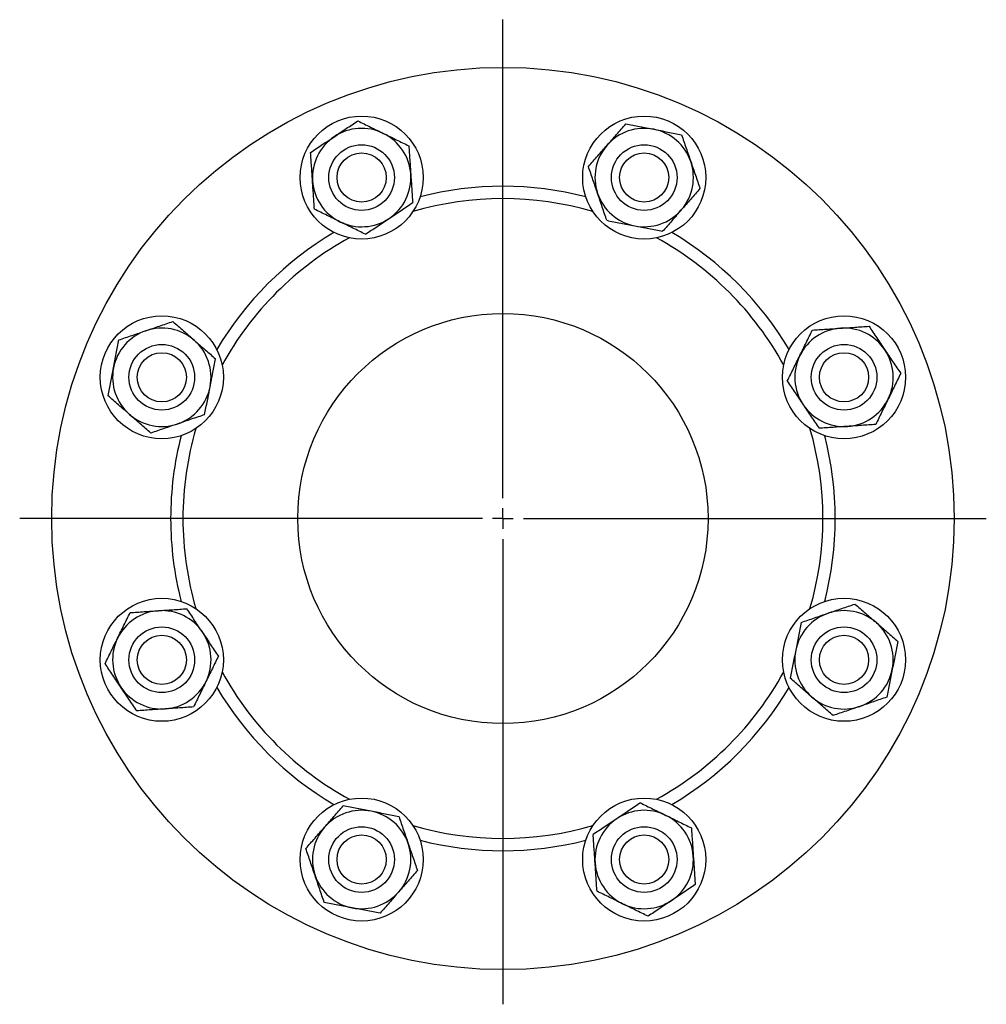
# Model space of a CAD drawing. Header units: millimetres. Extents: x 31 to 689, y 65 to 721.
# Tile 3 of 5: x 31 to 267, y 481 to 721. Entities that reach past the tile are written whole.
import ezdxf

# ---------------------------------------------------------------- set-up
doc = ezdxf.new("R2010")
doc.units = ezdxf.units.MM
doc.layers.add('FORMAT', color=7, linetype='Continuous')

# ---------------------------------------------------------------- blocks, each defined once
blk = doc.blocks.new('SW_CENTERMARKSYMBOL_0')
at = {"layer": 'FORMAT', "color": 0}
for p, q in [((0, 5), (0, 121.64)), ((0, 0), (0, 2.5)), ((-5, 0), (-117.79, 0)), ((0, 0), (-2.5, 0)), ((0, 0), (0, -2.5)), ((0, 0), (2.5, 0)), ((5, 0), (117.83, 0)), ((0, -5), (0, -118.45))]:
    blk.add_line(p, q, dxfattribs=at)

msp = doc.modelspace()

# ---------------------------------------------------------------- linework, layer by layer
at = {"color": 7, "linetype": 'Continuous', "lineweight": 25}
for centre, radius in [((149.02, 599.54), 110), ((114.58, 682.68), 15), ((183.46, 682.68), 15), ((114.58, 682.68), 8), ((183.46, 682.68), 8), ((114.58, 682.68), 6), ((183.46, 682.68), 6), ((65.87, 633.98), 15), ((149.02, 599.54), 50), ((232.17, 633.98), 15), ((65.87, 633.98), 8), ((232.17, 633.98), 8), ((65.87, 633.98), 6), ((232.17, 633.98), 6), ((65.87, 565.09), 15), ((232.17, 565.09), 15), ((65.87, 565.09), 8), ((232.17, 565.09), 8), ((65.87, 565.09), 6), ((232.17, 565.09), 6), ((114.58, 516.39), 15), ((183.46, 516.39), 15), ((114.58, 516.39), 8), ((183.46, 516.39), 8), ((114.58, 516.39), 6), ((183.46, 516.39), 6)]:
    msp.add_circle(centre, radius, dxfattribs=at)
for centre, radius, start, end in [((114.58, 682.68), 12, 63.8815, 123.8815), ((183.46, 682.68), 12, 78.8815, 138.8815), ((183.46, 682.68), 12, 18.8815, 78.8815), ((114.58, 682.68), 12, 123.8815, 183.8815), ((114.58, 682.68), 12, 3.8815, 63.8815), ((183.46, 682.68), 12, 138.8815, 198.8815), ((183.46, 682.68), 12, 318.8815, 18.8815), ((114.58, 682.68), 12, 183.8815, 243.8815), ((114.58, 682.68), 12, 303.8815, 3.8815), ((149.02, 599.54), 81, 75.5593, 104.4407), ((149.02, 599.54), 78, 73.6575, 106.3425), ((183.46, 682.68), 12, 198.8815, 258.8815), ((183.46, 682.68), 12, 258.8815, 318.8815), ((114.58, 682.68), 12, 243.8815, 303.8815), ((149.02, 599.54), 81, 120.5593, 149.4407), ((149.02, 599.54), 78, 118.6575, 151.3425), ((149.02, 599.54), 78, 28.6575, 61.3425), ((149.02, 599.54), 81, 30.5593, 59.4407), ((65.87, 633.98), 12, 48.8815, 108.8815), ((232.17, 633.98), 12, 93.8815, 153.8815), ((232.17, 633.98), 12, 33.8815, 93.8815), ((65.87, 633.98), 12, 108.8815, 168.8815), ((65.87, 633.98), 12, 348.8815, 48.8815), ((232.17, 633.98), 12, 153.8815, 213.8815), ((232.17, 633.98), 12, 333.8815, 33.8815), ((65.87, 633.98), 12, 168.8815, 228.8815), ((65.87, 633.98), 12, 288.8815, 348.8815), ((232.17, 633.98), 12, 213.8815, 273.8815), ((232.17, 633.98), 12, 273.8815, 333.8815), ((65.87, 633.98), 12, 228.8815, 288.8815), ((149.02, 599.54), 81, 165.5593, 180), ((149.02, 599.54), 78, 163.6575, 180), ((149.02, 599.54), 78, 343.6575, 16.3425), ((149.02, 599.54), 81, 345.5593, 14.4407), ((149.02, 599.54), 81, 180, 194.4407), ((149.02, 599.54), 78, 180, 196.3425), ((65.87, 565.09), 12, 93.8815, 153.8815), ((65.87, 565.09), 12, 33.8815, 93.8815), ((232.17, 565.09), 12, 108.8815, 168.8815), ((232.17, 565.09), 12, 48.8815, 108.8815), ((232.17, 565.09), 12, 348.8815, 48.8815), ((65.87, 565.09), 12, 333.8815, 33.8815), ((65.87, 565.09), 12, 153.8815, 213.8815), ((232.17, 565.09), 12, 168.8815, 228.8815), ((149.02, 599.54), 78, 208.6575, 241.3425), ((149.02, 599.54), 78, 298.6575, 331.3425), ((232.17, 565.09), 12, 288.8815, 348.8815), ((65.87, 565.09), 12, 273.8815, 333.8815), ((65.87, 565.09), 12, 213.8815, 273.8815), ((149.02, 599.54), 81, 210.5593, 239.4407), ((149.02, 599.54), 81, 300.5593, 329.4407), ((232.17, 565.09), 12, 228.8815, 288.8815), ((114.58, 516.39), 12, 78.8815, 138.8815), ((183.46, 516.39), 12, 63.8815, 123.8815), ((114.58, 516.39), 12, 18.8815, 78.8815), ((183.46, 516.39), 12, 123.8815, 183.8815), ((183.46, 516.39), 12, 3.8815, 63.8815), ((114.58, 516.39), 12, 138.8815, 198.8815), ((149.02, 599.54), 78, 253.6575, 286.3425), ((149.02, 599.54), 81, 255.5593, 284.4407), ((114.58, 516.39), 12, 318.8815, 18.8815), ((183.46, 516.39), 12, 303.8815, 3.8815), ((183.46, 516.39), 12, 183.8815, 243.8815), ((114.58, 516.39), 12, 198.8815, 258.8815), ((114.58, 516.39), 12, 258.8815, 318.8815), ((183.46, 516.39), 12, 243.8815, 303.8815)]:
    msp.add_arc(centre, radius, start, end, dxfattribs=at)
for points, knots in [([(107.89, 692.65), (108.37, 692.97), (108.86, 693.3), (109.84, 693.96), (110.33, 694.28), (111.77, 695.25), (112.71, 695.88), (113.64, 696.51)], [0, 0, 0, 0, 0.25, 0.25, 0.5, 0.5, 1, 1, 1, 1]), ([(113.64, 696.51), (114.66, 696.01), (115.68, 695.51), (117.75, 694.49), (118.8, 693.98), (119.86, 693.46)], [0, 0, 0, 0, 0.5, 0.5, 1, 1, 1, 1]), ([(174.42, 690.58), (174.81, 691.02), (175.19, 691.46), (175.96, 692.34), (176.34, 692.78), (177.48, 694.09), (178.23, 694.94), (178.98, 695.8)], [0, 0, 0, 0, 0.25, 0.25, 0.5, 0.5, 1, 1, 1, 1]), ([(178.98, 695.8), (180.08, 695.58), (181.21, 695.36), (183.48, 694.91), (184.62, 694.69), (185.77, 694.46)], [0, 0, 0, 0, 0.5, 0.5, 1, 1, 1, 1]), ([(185.77, 694.46), (186.35, 694.35), (186.92, 694.23), (188.08, 694.01), (188.66, 693.89), (190.36, 693.56), (191.47, 693.34), (192.57, 693.12)], [0, 0, 0, 0, 0.25, 0.25, 0.5, 0.5, 1, 1, 1, 1]), ([(102.14, 688.78), (103.07, 689.41), (104.03, 690.06), (105.95, 691.35), (106.91, 691.99), (107.89, 692.65)], [0, 0, 0, 0, 0.5, 0.5, 1, 1, 1, 1]), ([(119.86, 693.46), (120.39, 693.2), (120.92, 692.94), (121.97, 692.43), (122.49, 692.17), (124.04, 691.41), (125.06, 690.91), (126.08, 690.41)], [0, 0, 0, 0, 0.25, 0.25, 0.5, 0.5, 1, 1, 1, 1]), ([(192.57, 693.12), (192.94, 692.05), (193.31, 690.97), (194.05, 688.79), (194.43, 687.68), (194.81, 686.57)], [0, 0, 0, 0, 0.5, 0.5, 1, 1, 1, 1]), ([(126.08, 690.41), (126.16, 689.28), (126.23, 688.14), (126.39, 685.84), (126.47, 684.67), (126.55, 683.5)], [0, 0, 0, 0, 0.5, 0.5, 1, 1, 1, 1]), ([(169.86, 685.36), (170.61, 686.21), (171.36, 687.07), (172.88, 688.81), (173.64, 689.69), (174.42, 690.58)], [0, 0, 0, 0, 0.5, 0.5, 1, 1, 1, 1]), ([(102.6, 681.87), (102.56, 682.46), (102.52, 683.05), (102.45, 684.21), (102.41, 684.79), (102.29, 686.52), (102.21, 687.66), (102.14, 688.78)], [0, 0, 0, 0, 0.25, 0.25, 0.5, 0.5, 1, 1, 1, 1]), ([(172.11, 678.8), (171.91, 679.36), (171.72, 679.92), (171.35, 681.02), (171.16, 681.57), (170.6, 683.21), (170.23, 684.29), (169.86, 685.36)], [0, 0, 0, 0, 0.25, 0.25, 0.5, 0.5, 1, 1, 1, 1]), ([(194.81, 686.57), (195, 686.01), (195.2, 685.45), (195.57, 684.35), (195.76, 683.8), (196.32, 682.16), (196.69, 681.08), (197.06, 680.01)], [0, 0, 0, 0, 0.25, 0.25, 0.5, 0.5, 1, 1, 1, 1]), ([(103.07, 674.96), (103, 676.09), (102.92, 677.23), (102.76, 679.53), (102.68, 680.69), (102.6, 681.87)], [0, 0, 0, 0, 0.5, 0.5, 1, 1, 1, 1]), ([(126.55, 683.5), (126.59, 682.91), (126.63, 682.32), (126.71, 681.16), (126.75, 680.58), (126.86, 678.85), (126.94, 677.71), (127.02, 676.58)], [0, 0, 0, 0, 0.25, 0.25, 0.5, 0.5, 1, 1, 1, 1]), ([(197.06, 680.01), (196.31, 679.16), (195.56, 678.3), (194.04, 676.56), (193.28, 675.68), (192.5, 674.79)], [0, 0, 0, 0, 0.5, 0.5, 1, 1, 1, 1]), ([(174.35, 672.25), (173.98, 673.32), (173.61, 674.4), (172.86, 676.58), (172.49, 677.68), (172.11, 678.8)], [0, 0, 0, 0, 0.5, 0.5, 1, 1, 1, 1]), ([(109.29, 671.91), (108.77, 672.17), (108.24, 672.43), (107.19, 672.94), (106.67, 673.2), (105.11, 673.96), (104.09, 674.46), (103.07, 674.96)], [0, 0, 0, 0, 0.25, 0.25, 0.5, 0.5, 1, 1, 1, 1]), ([(121.27, 672.72), (121.75, 673.05), (122.24, 673.38), (123.22, 674.03), (123.7, 674.36), (125.15, 675.33), (126.09, 675.96), (127.02, 676.58)], [0, 0, 0, 0, 0.25, 0.25, 0.5, 0.5, 1, 1, 1, 1]), ([(192.5, 674.79), (192.11, 674.35), (191.72, 673.91), (190.96, 673.03), (190.57, 672.59), (189.44, 671.28), (188.69, 670.43), (187.94, 669.57)], [0, 0, 0, 0, 0.25, 0.25, 0.5, 0.5, 1, 1, 1, 1]), ([(115.51, 668.86), (116.45, 669.49), (117.41, 670.13), (119.33, 671.42), (120.29, 672.07), (121.27, 672.72)], [0, 0, 0, 0, 0.5, 0.5, 1, 1, 1, 1]), ([(174.35, 672.25), (175.45, 672.03), (176.59, 671.81), (178.86, 671.36), (180, 671.14), (181.15, 670.91)], [0, 0, 0, 0, 0.5, 0.5, 1, 1, 1, 1]), ([(115.51, 668.86), (114.5, 669.36), (113.47, 669.86), (111.4, 670.88), (110.35, 671.39), (109.29, 671.91)], [0, 0, 0, 0, 0.5, 0.5, 1, 1, 1, 1]), ([(181.15, 670.91), (181.72, 670.8), (182.3, 670.68), (183.45, 670.46), (184.03, 670.34), (185.73, 670.01), (186.84, 669.79), (187.94, 669.57)], [0, 0, 0, 0, 0.25, 0.25, 0.5, 0.5, 1, 1, 1, 1]), ([(61.99, 645.33), (62.54, 645.52), (63.1, 645.71), (64.21, 646.09), (64.76, 646.28), (66.39, 646.84), (67.47, 647.21), (68.54, 647.57)], [0, 0, 0, 0, 0.25, 0.25, 0.5, 0.5, 1, 1, 1, 1]), ([(68.54, 647.57), (69.39, 646.83), (70.25, 646.08), (71.99, 644.56), (72.87, 643.79), (73.76, 643.02)], [0, 0, 0, 0, 0.5, 0.5, 1, 1, 1, 1]), ([(224.44, 645.48), (225.57, 645.56), (226.71, 645.63), (229.01, 645.79), (230.18, 645.87), (231.35, 645.95)], [0, 0, 0, 0, 0.5, 0.5, 1, 1, 1, 1]), ([(231.35, 645.95), (231.94, 645.99), (232.53, 646.03), (233.7, 646.11), (234.28, 646.15), (236, 646.26), (237.14, 646.34), (238.27, 646.42)], [0, 0, 0, 0, 0.25, 0.25, 0.5, 0.5, 1, 1, 1, 1]), ([(238.27, 646.42), (238.9, 645.48), (239.54, 644.52), (240.83, 642.6), (241.48, 641.64), (242.13, 640.67)], [0, 0, 0, 0, 0.5, 0.5, 1, 1, 1, 1]), ([(55.43, 643.09), (56.5, 643.46), (57.58, 643.83), (59.77, 644.57), (60.87, 644.95), (61.99, 645.33)], [0, 0, 0, 0, 0.5, 0.5, 1, 1, 1, 1]), ([(221.39, 639.26), (221.65, 639.79), (221.91, 640.32), (222.43, 641.37), (222.68, 641.89), (223.44, 643.44), (223.94, 644.47), (224.44, 645.48)], [0, 0, 0, 0, 0.25, 0.25, 0.5, 0.5, 1, 1, 1, 1]), ([(54.09, 636.29), (54.21, 636.87), (54.32, 637.44), (54.55, 638.6), (54.66, 639.17), (55, 640.88), (55.21, 641.99), (55.43, 643.09)], [0, 0, 0, 0, 0.25, 0.25, 0.5, 0.5, 1, 1, 1, 1]), ([(73.76, 643.02), (74.2, 642.63), (74.65, 642.24), (75.53, 641.47), (75.97, 641.09), (77.27, 639.95), (78.13, 639.2), (78.98, 638.46)], [0, 0, 0, 0, 0.25, 0.25, 0.5, 0.5, 1, 1, 1, 1]), ([(218.34, 633.04), (218.84, 634.06), (219.34, 635.08), (220.36, 637.15), (220.87, 638.2), (221.39, 639.26)], [0, 0, 0, 0, 0.5, 0.5, 1, 1, 1, 1]), ([(242.13, 640.67), (242.46, 640.18), (242.78, 639.69), (243.44, 638.71), (243.77, 638.23), (244.73, 636.79), (245.37, 635.85), (245.99, 634.92)], [0, 0, 0, 0, 0.25, 0.25, 0.5, 0.5, 1, 1, 1, 1]), ([(52.76, 629.49), (52.98, 630.6), (53.2, 631.73), (53.64, 634), (53.87, 635.14), (54.09, 636.29)], [0, 0, 0, 0, 0.5, 0.5, 1, 1, 1, 1]), ([(77.64, 631.66), (77.76, 632.24), (77.87, 632.81), (78.1, 633.97), (78.21, 634.55), (78.54, 636.25), (78.76, 637.36), (78.98, 638.46)], [0, 0, 0, 0, 0.25, 0.25, 0.5, 0.5, 1, 1, 1, 1]), ([(245.99, 634.92), (245.49, 633.9), (244.99, 632.87), (243.97, 630.8), (243.46, 629.75), (242.94, 628.69)], [0, 0, 0, 0, 0.5, 0.5, 1, 1, 1, 1]), ([(76.31, 624.86), (76.52, 625.97), (76.75, 627.1), (77.19, 629.37), (77.42, 630.51), (77.64, 631.66)], [0, 0, 0, 0, 0.5, 0.5, 1, 1, 1, 1]), ([(218.34, 633.04), (218.97, 632.1), (219.61, 631.15), (220.9, 629.22), (221.55, 628.26), (222.2, 627.29)], [0, 0, 0, 0, 0.5, 0.5, 1, 1, 1, 1]), ([(57.98, 624.94), (57.53, 625.32), (57.09, 625.71), (56.21, 626.48), (55.77, 626.86), (54.47, 628), (53.61, 628.75), (52.76, 629.49)], [0, 0, 0, 0, 0.25, 0.25, 0.5, 0.5, 1, 1, 1, 1]), ([(222.2, 627.29), (222.53, 626.8), (222.86, 626.31), (223.52, 625.33), (223.84, 624.85), (224.81, 623.41), (225.44, 622.47), (226.07, 621.54)], [0, 0, 0, 0, 0.25, 0.25, 0.5, 0.5, 1, 1, 1, 1]), ([(242.94, 628.69), (242.68, 628.17), (242.42, 627.64), (241.91, 626.59), (241.65, 626.07), (240.89, 624.51), (240.39, 623.49), (239.89, 622.47)], [0, 0, 0, 0, 0.25, 0.25, 0.5, 0.5, 1, 1, 1, 1]), ([(63.2, 620.38), (62.34, 621.13), (61.48, 621.88), (59.74, 623.39), (58.87, 624.16), (57.98, 624.94)], [0, 0, 0, 0, 0.5, 0.5, 1, 1, 1, 1]), ([(76.31, 624.86), (75.24, 624.5), (74.15, 624.13), (71.97, 623.38), (70.87, 623), (69.75, 622.62)], [0, 0, 0, 0, 0.5, 0.5, 1, 1, 1, 1]), ([(69.75, 622.62), (69.2, 622.43), (68.64, 622.24), (67.53, 621.86), (66.98, 621.68), (65.35, 621.12), (64.27, 620.75), (63.2, 620.38)], [0, 0, 0, 0, 0.25, 0.25, 0.5, 0.5, 1, 1, 1, 1]), ([(232.98, 622), (232.39, 621.96), (231.8, 621.92), (230.64, 621.85), (230.06, 621.81), (228.33, 621.69), (227.2, 621.61), (226.07, 621.54)], [0, 0, 0, 0, 0.25, 0.25, 0.5, 0.5, 1, 1, 1, 1]), ([(239.89, 622.47), (238.76, 622.4), (237.62, 622.32), (235.32, 622.16), (234.16, 622.08), (232.98, 622)], [0, 0, 0, 0, 0.5, 0.5, 1, 1, 1, 1]), ([(228.28, 576.45), (228.84, 576.64), (229.4, 576.83), (230.5, 577.21), (231.05, 577.4), (232.69, 577.96), (233.77, 578.32), (234.84, 578.69)], [0, 0, 0, 0, 0.25, 0.25, 0.5, 0.5, 1, 1, 1, 1]), ([(234.84, 578.69), (235.69, 577.95), (236.55, 577.19), (238.29, 575.68), (239.17, 574.91), (240.06, 574.13)], [0, 0, 0, 0, 0.5, 0.5, 1, 1, 1, 1]), ([(55.09, 570.38), (55.35, 570.9), (55.61, 571.44), (56.13, 572.48), (56.38, 573.01), (57.14, 574.56), (57.65, 575.58), (58.14, 576.6)], [0, 0, 0, 0, 0.25, 0.25, 0.5, 0.5, 1, 1, 1, 1]), ([(58.14, 576.6), (59.27, 576.67), (60.41, 576.75), (62.72, 576.91), (63.88, 576.99), (65.06, 577.07)], [0, 0, 0, 0, 0.5, 0.5, 1, 1, 1, 1]), ([(65.06, 577.07), (65.64, 577.11), (66.23, 577.15), (67.4, 577.23), (67.98, 577.26), (69.7, 577.38), (70.84, 577.46), (71.97, 577.54)], [0, 0, 0, 0, 0.25, 0.25, 0.5, 0.5, 1, 1, 1, 1]), ([(75.83, 571.78), (75.5, 572.27), (75.18, 572.76), (74.52, 573.74), (74.19, 574.22), (73.23, 575.66), (72.59, 576.61), (71.97, 577.54)], [0, 0, 0, 0, 0.25, 0.25, 0.5, 0.5, 1, 1, 1, 1]), ([(221.73, 574.21), (222.8, 574.57), (223.88, 574.94), (226.06, 575.69), (227.17, 576.07), (228.28, 576.45)], [0, 0, 0, 0, 0.5, 0.5, 1, 1, 1, 1]), ([(221.73, 574.21), (221.51, 573.1), (221.29, 571.97), (220.84, 569.7), (220.62, 568.56), (220.39, 567.41)], [0, 0, 0, 0, 0.5, 0.5, 1, 1, 1, 1]), ([(240.06, 574.13), (240.5, 573.75), (240.95, 573.36), (241.83, 572.59), (242.26, 572.21), (243.57, 571.07), (244.43, 570.32), (245.28, 569.58)], [0, 0, 0, 0, 0.25, 0.25, 0.5, 0.5, 1, 1, 1, 1]), ([(79.69, 566.03), (79.07, 566.97), (78.42, 567.93), (77.13, 569.85), (76.48, 570.81), (75.83, 571.78)], [0, 0, 0, 0, 0.5, 0.5, 1, 1, 1, 1]), ([(52.04, 564.16), (52.54, 565.17), (53.05, 566.2), (54.06, 568.27), (54.57, 569.32), (55.09, 570.38)], [0, 0, 0, 0, 0.5, 0.5, 1, 1, 1, 1]), ([(245.28, 569.58), (245.06, 568.47), (244.84, 567.34), (244.39, 565.07), (244.17, 563.93), (243.94, 562.78)], [0, 0, 0, 0, 0.5, 0.5, 1, 1, 1, 1]), ([(220.39, 567.41), (220.28, 566.83), (220.17, 566.26), (219.94, 565.1), (219.83, 564.53), (219.49, 562.82), (219.27, 561.71), (219.06, 560.61)], [0, 0, 0, 0, 0.25, 0.25, 0.5, 0.5, 1, 1, 1, 1]), ([(79.69, 566.03), (79.19, 565.01), (78.69, 563.99), (77.68, 561.92), (77.16, 560.87), (76.64, 559.81)], [0, 0, 0, 0, 0.5, 0.5, 1, 1, 1, 1]), ([(55.91, 558.4), (55.58, 558.89), (55.25, 559.38), (54.6, 560.36), (54.27, 560.84), (53.3, 562.28), (52.67, 563.23), (52.04, 564.16)], [0, 0, 0, 0, 0.25, 0.25, 0.5, 0.5, 1, 1, 1, 1]), ([(243.94, 562.78), (243.83, 562.21), (243.72, 561.63), (243.49, 560.47), (243.38, 559.9), (243.04, 558.19), (242.82, 557.08), (242.61, 555.98)], [0, 0, 0, 0, 0.25, 0.25, 0.5, 0.5, 1, 1, 1, 1]), ([(76.64, 559.81), (76.38, 559.28), (76.12, 558.75), (75.61, 557.7), (75.35, 557.18), (74.59, 555.63), (74.09, 554.61), (73.59, 553.59)], [0, 0, 0, 0, 0.25, 0.25, 0.5, 0.5, 1, 1, 1, 1]), ([(224.28, 556.05), (223.83, 556.44), (223.39, 556.83), (222.51, 557.6), (222.07, 557.98), (220.77, 559.12), (219.91, 559.87), (219.06, 560.61)], [0, 0, 0, 0, 0.25, 0.25, 0.5, 0.5, 1, 1, 1, 1]), ([(59.77, 552.65), (59.14, 553.59), (58.5, 554.55), (57.21, 556.47), (56.56, 557.43), (55.91, 558.4)], [0, 0, 0, 0, 0.5, 0.5, 1, 1, 1, 1]), ([(229.5, 551.5), (228.64, 552.24), (227.78, 552.99), (226.04, 554.51), (225.16, 555.28), (224.28, 556.05)], [0, 0, 0, 0, 0.5, 0.5, 1, 1, 1, 1]), ([(242.61, 555.98), (241.53, 555.62), (240.45, 555.25), (238.27, 554.5), (237.17, 554.12), (236.05, 553.74)], [0, 0, 0, 0, 0.5, 0.5, 1, 1, 1, 1]), ([(66.68, 553.12), (66.09, 553.08), (65.51, 553.04), (64.34, 552.96), (63.76, 552.92), (62.03, 552.81), (60.9, 552.73), (59.77, 552.65)], [0, 0, 0, 0, 0.25, 0.25, 0.5, 0.5, 1, 1, 1, 1]), ([(73.59, 553.59), (72.46, 553.51), (71.32, 553.44), (69.02, 553.28), (67.86, 553.2), (66.68, 553.12)], [0, 0, 0, 0, 0.5, 0.5, 1, 1, 1, 1]), ([(236.05, 553.74), (235.49, 553.55), (234.94, 553.36), (233.83, 552.98), (233.28, 552.79), (231.64, 552.23), (230.56, 551.86), (229.5, 551.5)], [0, 0, 0, 0, 0.25, 0.25, 0.5, 0.5, 1, 1, 1, 1]), ([(105.54, 524.28), (105.92, 524.72), (106.31, 525.17), (107.08, 526.05), (107.46, 526.48), (108.6, 527.79), (109.35, 528.65), (110.09, 529.5)], [0, 0, 0, 0, 0.25, 0.25, 0.5, 0.5, 1, 1, 1, 1]), ([(116.89, 528.16), (116.32, 528.27), (115.74, 528.39), (114.58, 528.61), (114.01, 528.73), (112.31, 529.06), (111.19, 529.28), (110.09, 529.5)], [0, 0, 0, 0, 0.25, 0.25, 0.5, 0.5, 1, 1, 1, 1]), ([(182.52, 530.21), (181.59, 529.58), (180.63, 528.94), (178.71, 527.65), (177.74, 527), (176.77, 526.35)], [0, 0, 0, 0, 0.5, 0.5, 1, 1, 1, 1]), ([(182.52, 530.21), (183.54, 529.71), (184.56, 529.21), (186.64, 528.19), (187.68, 527.68), (188.74, 527.16)], [0, 0, 0, 0, 0.5, 0.5, 1, 1, 1, 1]), ([(123.69, 526.83), (122.58, 527.04), (121.45, 527.26), (119.18, 527.71), (118.04, 527.94), (116.89, 528.16)], [0, 0, 0, 0, 0.5, 0.5, 1, 1, 1, 1]), ([(123.69, 526.83), (124.06, 525.75), (124.42, 524.67), (125.17, 522.49), (125.55, 521.39), (125.93, 520.27)], [0, 0, 0, 0, 0.5, 0.5, 1, 1, 1, 1]), ([(176.77, 526.35), (176.28, 526.02), (175.8, 525.69), (174.82, 525.04), (174.33, 524.71), (172.89, 523.74), (171.95, 523.11), (171.02, 522.49)], [0, 0, 0, 0, 0.25, 0.25, 0.5, 0.5, 1, 1, 1, 1]), ([(188.74, 527.16), (189.27, 526.9), (189.8, 526.64), (190.85, 526.13), (191.37, 525.87), (192.92, 525.11), (193.95, 524.61), (194.96, 524.11)], [0, 0, 0, 0, 0.25, 0.25, 0.5, 0.5, 1, 1, 1, 1]), ([(100.98, 519.06), (101.73, 519.91), (102.48, 520.77), (103.99, 522.51), (104.76, 523.39), (105.54, 524.28)], [0, 0, 0, 0, 0.5, 0.5, 1, 1, 1, 1]), ([(194.96, 524.11), (195.04, 522.98), (195.12, 521.84), (195.27, 519.54), (195.35, 518.38), (195.43, 517.2)], [0, 0, 0, 0, 0.5, 0.5, 1, 1, 1, 1]), ([(171.49, 515.57), (171.45, 516.16), (171.41, 516.75), (171.33, 517.92), (171.29, 518.49), (171.17, 520.22), (171.09, 521.36), (171.02, 522.49)], [0, 0, 0, 0, 0.25, 0.25, 0.5, 0.5, 1, 1, 1, 1]), ([(103.22, 512.5), (103.03, 513.06), (102.84, 513.62), (102.46, 514.72), (102.27, 515.27), (101.71, 516.91), (101.35, 517.99), (100.98, 519.06)], [0, 0, 0, 0, 0.25, 0.25, 0.5, 0.5, 1, 1, 1, 1]), ([(125.93, 520.27), (126.12, 519.71), (126.31, 519.15), (126.69, 518.05), (126.88, 517.5), (127.44, 515.86), (127.81, 514.78), (128.17, 513.71)], [0, 0, 0, 0, 0.25, 0.25, 0.5, 0.5, 1, 1, 1, 1]), ([(195.43, 517.2), (195.47, 516.61), (195.51, 516.02), (195.59, 514.86), (195.63, 514.28), (195.75, 512.55), (195.82, 511.41), (195.9, 510.29)], [0, 0, 0, 0, 0.25, 0.25, 0.5, 0.5, 1, 1, 1, 1]), ([(171.96, 508.66), (171.88, 509.79), (171.8, 510.93), (171.65, 513.23), (171.57, 514.4), (171.49, 515.57)], [0, 0, 0, 0, 0.5, 0.5, 1, 1, 1, 1]), ([(105.46, 505.95), (105.1, 507.02), (104.73, 508.1), (103.98, 510.28), (103.6, 511.39), (103.22, 512.5)], [0, 0, 0, 0, 0.5, 0.5, 1, 1, 1, 1]), ([(128.17, 513.71), (127.43, 512.86), (126.68, 512), (125.16, 510.26), (124.39, 509.38), (123.62, 508.49)], [0, 0, 0, 0, 0.5, 0.5, 1, 1, 1, 1]), ([(195.9, 510.29), (194.97, 509.66), (194.01, 509.01), (192.09, 507.73), (191.12, 507.08), (190.15, 506.42)], [0, 0, 0, 0, 0.5, 0.5, 1, 1, 1, 1]), ([(123.62, 508.49), (123.23, 508.05), (122.84, 507.61), (122.07, 506.73), (121.69, 506.29), (120.55, 504.99), (119.8, 504.13), (119.06, 503.28)], [0, 0, 0, 0, 0.25, 0.25, 0.5, 0.5, 1, 1, 1, 1]), ([(178.18, 505.61), (177.65, 505.87), (177.12, 506.13), (176.07, 506.64), (175.55, 506.9), (173.99, 507.66), (172.97, 508.16), (171.96, 508.66)], [0, 0, 0, 0, 0.25, 0.25, 0.5, 0.5, 1, 1, 1, 1]), ([(112.26, 504.61), (111.69, 504.72), (111.11, 504.84), (109.95, 505.07), (109.38, 505.18), (107.68, 505.51), (106.56, 505.73), (105.46, 505.95)], [0, 0, 0, 0, 0.25, 0.25, 0.5, 0.5, 1, 1, 1, 1]), ([(119.06, 503.28), (117.95, 503.49), (116.82, 503.72), (114.55, 504.16), (113.41, 504.39), (112.26, 504.61)], [0, 0, 0, 0, 0.5, 0.5, 1, 1, 1, 1]), ([(184.4, 502.56), (183.38, 503.06), (182.35, 503.56), (180.28, 504.58), (179.24, 505.09), (178.18, 505.61)], [0, 0, 0, 0, 0.5, 0.5, 1, 1, 1, 1]), ([(190.15, 506.42), (189.66, 506.1), (189.18, 505.77), (188.2, 505.11), (187.71, 504.79), (186.27, 503.82), (185.33, 503.19), (184.4, 502.56)], [0, 0, 0, 0, 0.25, 0.25, 0.5, 0.5, 1, 1, 1, 1])]:
    msp.add_open_spline(points, degree=3, knots=knots, dxfattribs=at)

# ---------------------------------------------------------------- block references
at = {"layer": 'FORMAT'}
msp.add_blockref('SW_CENTERMARKSYMBOL_0', (149.02, 599.54), dxfattribs=at)

doc.saveas('drawing.dxf')
